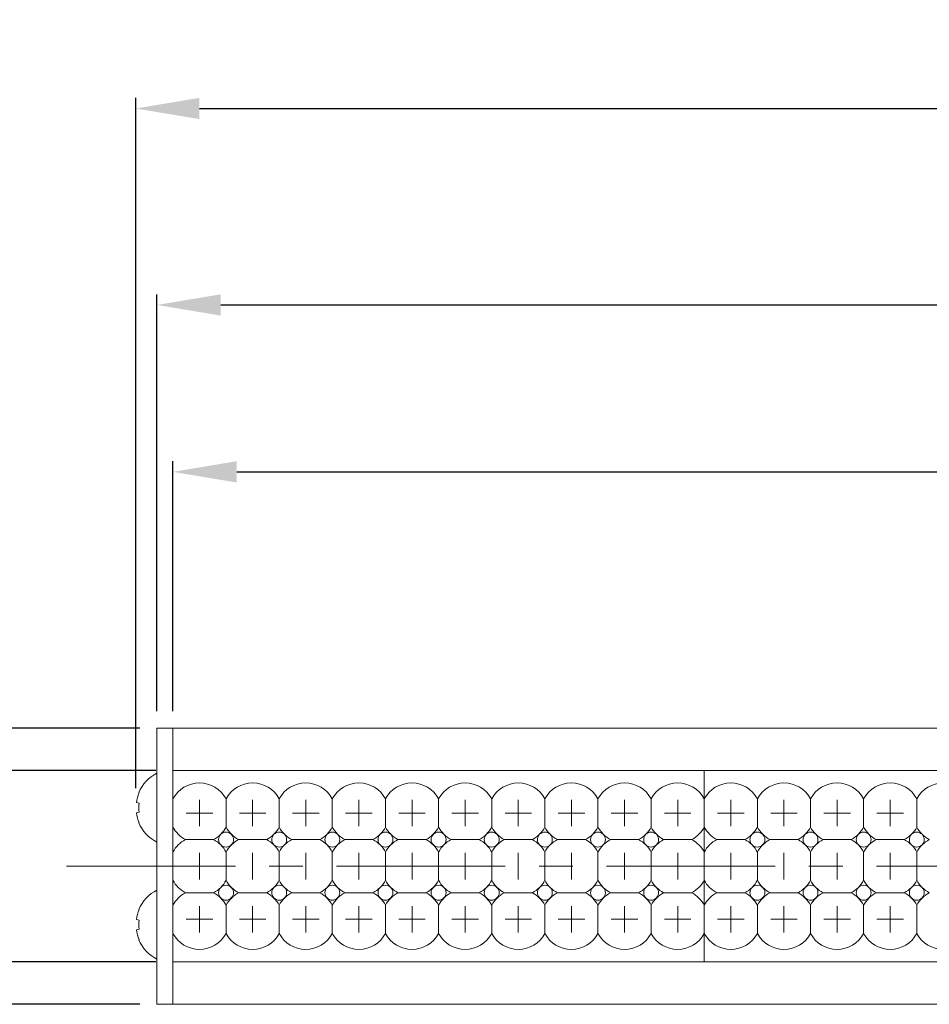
# Model space of a CAD drawing. Header units: millimetres. Extents: x -201 to 202, y 143 to 428.
# Tile 3 of 14: x -113 to -70, y 285 to 332. Entities that reach past the tile are written whole.
import ezdxf

# ---------------------------------------------------------------- set-up
doc = ezdxf.new("R2010")
doc.units = ezdxf.units.MM
doc.header["$LTSCALE"] = 0.25
doc.linetypes.add('CENTER', pattern=[50.8, 31.75, -6.35, 6.35, -6.35])
for name, color, linetype, lineweight in [('BASE', 7, 'Continuous', 20), ('CENTER', 1, 'CENTER', 9), ('DIMENSION', 6, 'Continuous', 9), ('LED LENS', 7, 'Continuous', 20), ('MXB8146', 7, 'Continuous', 20), ('SIDE PLATE', 7, 'Continuous', 20)]:
    doc.layers.add(name, color=color, linetype=linetype, lineweight=lineweight)
doc.styles.add('VS Standard', font='msgothic.ttc', dxfattribs={"height": 3})
doc.dimstyles.new('VS Standard x0.5', dxfattribs={"dimtxt": 3, "dimasz": 3, "dimexe": 0.5, "dimexo": 0.8, "dimgap": 0.5, "dimtad": 3, "dimlfac": 2, "dimrnd": 0.0001, "dimzin": 9, "dimdsep": 46, "dimtxsty": 'VS Standard', "dimcen": 0, "dimaunit": 1, "dimadec": 0, "dimazin": 2, "dimtfac": 1, "dimtmove": 0, "dimatfit": 3, "dimfxl": 1, "dimtolj": 1, "dimtzin": 0, "dimarcsym": 0})

# ---------------------------------------------------------------- blocks, each defined once
blk = doc.blocks.new('*D152')
at = {"layer": 'Defpoints', "color": 0}
for p in [(-105.35, 296.343), (-117.386, 287.343), (-105.35, 287.343)]:
    blk.add_point(p, dxfattribs=at)
at = {"layer": 'DIMENSION', "color": 0, "lineweight": -2}
for p, q in [((-106.15, 296.343), (-117.886, 296.343)), ((-117.386, 293.343), (-117.386, 290.343)), ((-106.15, 287.343), (-117.886, 287.343))]:
    blk.add_line(p, q, dxfattribs=at)
at = {"layer": 'DIMENSION', "color": 0}
for points in [[(-116.886, 293.343), (-117.886, 293.343), (-117.386, 296.343)], [(-117.886, 290.343), (-116.886, 290.343), (-117.386, 287.343)]]:
    blk.add_solid(points, dxfattribs=at)
at = {"layer": 'DIMENSION', "color": 0, "insert": (-119.386, 291.843), "char_height": 3, "attachment_point": 5, "rotation": 90, "style": 'VS Standard'}
blk.add_mtext('\\A1;18', dxfattribs=at)
blk = doc.blocks.new('*D153')
at = {"layer": 'Defpoints', "color": 0}
for p in [(-106.1, 298.343), (-127.576, 285.343), (-106.1, 285.343)]:
    blk.add_point(p, dxfattribs=at)
at = {"layer": 'DIMENSION', "color": 0, "lineweight": -2}
for p, q in [((-106.9, 298.343), (-128.076, 298.343)), ((-127.576, 295.343), (-127.576, 288.343)), ((-106.9, 285.343), (-128.076, 285.343))]:
    blk.add_line(p, q, dxfattribs=at)
at = {"layer": 'DIMENSION', "color": 0}
for points in [[(-127.076, 295.343), (-128.076, 295.343), (-127.576, 298.343)], [(-128.076, 288.343), (-127.076, 288.343), (-127.576, 285.343)]]:
    blk.add_solid(points, dxfattribs=at)
at = {"layer": 'DIMENSION', "color": 0, "insert": (-129.577, 291.843), "char_height": 3, "attachment_point": 5, "rotation": 90, "style": 'VS Standard'}
blk.add_mtext('\\A1;26', dxfattribs=at)
blk = doc.blocks.new('*D154')
at = {"layer": 'Defpoints', "color": 0}
for p in [(44.65, 310.395), (-105.35, 298.343), (44.65, 298.343)]:
    blk.add_point(p, dxfattribs=at)
at = {"layer": 'DIMENSION', "color": 0, "lineweight": -2}
for p, q in [((-105.35, 299.143), (-105.35, 310.895)), ((44.65, 299.143), (44.65, 310.895)), ((-102.35, 310.395), (41.65, 310.395))]:
    blk.add_line(p, q, dxfattribs=at)
at = {"layer": 'DIMENSION', "color": 0}
for points in [[(-102.35, 310.895), (-102.35, 309.895), (-105.35, 310.395)], [(41.65, 309.895), (41.65, 310.895), (44.65, 310.395)]]:
    blk.add_solid(points, dxfattribs=at)
at = {"layer": 'DIMENSION', "color": 0, "insert": (-30.35, 312.396), "char_height": 3, "attachment_point": 5, "style": 'VS Standard'}
blk.add_mtext('\\A1;300', dxfattribs=at)
blk = doc.blocks.new('*D155')
at = {"layer": 'Defpoints', "color": 0}
for p in [(45.4, 318.248), (-106.1, 298.343), (45.4, 298.343)]:
    blk.add_point(p, dxfattribs=at)
at = {"layer": 'DIMENSION', "color": 0, "lineweight": -2}
for p, q in [((-106.1, 299.143), (-106.1, 318.748)), ((45.4, 299.143), (45.4, 318.748)), ((-103.1, 318.248), (42.4, 318.248))]:
    blk.add_line(p, q, dxfattribs=at)
at = {"layer": 'DIMENSION', "color": 0}
for points in [[(-103.1, 318.748), (-103.1, 317.748), (-106.1, 318.248)], [(42.4, 317.748), (42.4, 318.748), (45.4, 318.248)]]:
    blk.add_solid(points, dxfattribs=at)
at = {"layer": 'DIMENSION', "color": 0, "insert": (-30.35, 320.248), "char_height": 3, "attachment_point": 5, "style": 'VS Standard'}
blk.add_mtext('\\A1;303', dxfattribs=at)
blk = doc.blocks.new('*D156')
at = {"layer": 'Defpoints', "color": 0}
for p in [(46.4, 327.491), (-107.1, 294.714), (46.4, 294.593)]:
    blk.add_point(p, dxfattribs=at)
at = {"layer": 'DIMENSION', "color": 0, "lineweight": -2}
for p, q in [((-107.1, 295.514), (-107.1, 327.991)), ((46.4, 295.393), (46.4, 327.991)), ((-104.1, 327.491), (43.4, 327.491))]:
    blk.add_line(p, q, dxfattribs=at)
at = {"layer": 'DIMENSION', "color": 0}
for points in [[(-104.1, 327.991), (-104.1, 326.991), (-107.1, 327.491)], [(43.4, 326.991), (43.4, 327.991), (46.4, 327.491)]]:
    blk.add_solid(points, dxfattribs=at)
at = {"layer": 'DIMENSION', "color": 0, "insert": (-30.35, 329.742), "char_height": 3, "attachment_point": 5, "style": 'VS Standard'}
blk.add_mtext('\\A1;\\A1;(307)', dxfattribs=at)

msp = doc.modelspace()

# ---------------------------------------------------------------- linework, layer by layer
at = {"layer": 'BASE'}
for p, q in [((-105.3496, 285.3434), (-105.3496, 298.3434)), ((-105.3496, 298.3434), (44.6504, 298.3434)), ((-105.3496, 298.3434), (-105.3496, 285.3434)), ((44.6504, 285.3434), (-105.3496, 285.3434))]:
    msp.add_line(p, q, dxfattribs=at)
at = {"layer": 'CENTER', "ltscale": 0.3}
for p, q in [((-104.0996, 294.9684), (-104.0996, 293.7184)), ((-101.5996, 294.9684), (-101.5996, 293.7184)), ((-99.0996, 294.9684), (-99.0996, 293.7184)), ((-96.5996, 294.9684), (-96.5996, 293.7184)), ((-94.0996, 294.9684), (-94.0996, 293.7184)), ((-91.5996, 294.9684), (-91.5996, 293.7184)), ((-89.0996, 294.9684), (-89.0996, 293.7184)), ((-86.5996, 294.9684), (-86.5996, 293.7184)), ((-84.0996, 294.9684), (-84.0996, 293.7184)), ((-81.5996, 294.9684), (-81.5996, 293.7184)), ((-79.0996, 294.9684), (-79.0996, 293.7184)), ((-76.5996, 294.9684), (-76.5996, 293.7184)), ((-74.0996, 294.9684), (-74.0996, 293.7184)), ((-71.5996, 294.9684), (-71.5996, 293.7184)), ((-104.7246, 294.3434), (-103.4746, 294.3434)), ((-102.2246, 294.3434), (-100.9746, 294.3434)), ((-99.7246, 294.3434), (-98.4746, 294.3434)), ((-97.2246, 294.3434), (-95.9746, 294.3434)), ((-94.7246, 294.3434), (-93.4746, 294.3434)), ((-92.2246, 294.3434), (-90.9746, 294.3434)), ((-89.7246, 294.3434), (-88.4746, 294.3434)), ((-87.2246, 294.3434), (-85.9746, 294.3434)), ((-84.7246, 294.3434), (-83.4746, 294.3434)), ((-82.2246, 294.3434), (-80.9746, 294.3434)), ((-79.7246, 294.3434), (-78.4746, 294.3434)), ((-77.2246, 294.3434), (-75.9746, 294.3434)), ((-74.7246, 294.3434), (-73.4746, 294.3434)), ((-72.2246, 294.3434), (-70.9746, 294.3434)), ((-104.0996, 292.4684), (-104.0996, 291.2184)), ((-101.5996, 292.4684), (-101.5996, 291.2184)), ((-99.0996, 292.4684), (-99.0996, 291.2184)), ((-96.5996, 292.4684), (-96.5996, 291.2184)), ((-94.0996, 292.4684), (-94.0996, 291.2184)), ((-91.5996, 292.4684), (-91.5996, 291.2184)), ((-89.0996, 292.4684), (-89.0996, 291.2184)), ((-86.5996, 292.4684), (-86.5996, 291.2184)), ((-84.0996, 292.4684), (-84.0996, 291.2184)), ((-81.5996, 292.4684), (-81.5996, 291.2184)), ((-79.0996, 292.4684), (-79.0996, 291.2184)), ((-76.5996, 292.4684), (-76.5996, 291.2184)), ((-74.0996, 292.4684), (-74.0996, 291.2184)), ((-71.5996, 292.4684), (-71.5996, 291.2184)), ((-104.0996, 289.9684), (-104.0996, 288.7184)), ((-101.5996, 289.9684), (-101.5996, 288.7184)), ((-99.0996, 289.9684), (-99.0996, 288.7184)), ((-96.5996, 289.9684), (-96.5996, 288.7184)), ((-94.0996, 289.9684), (-94.0996, 288.7184)), ((-91.5996, 289.9684), (-91.5996, 288.7184)), ((-89.0996, 289.9684), (-89.0996, 288.7184)), ((-86.5996, 289.9684), (-86.5996, 288.7184)), ((-84.0996, 289.9684), (-84.0996, 288.7184)), ((-81.5996, 289.9684), (-81.5996, 288.7184)), ((-79.0996, 289.9684), (-79.0996, 288.7184)), ((-76.5996, 289.9684), (-76.5996, 288.7184)), ((-74.0996, 289.9684), (-74.0996, 288.7184)), ((-71.5996, 289.9684), (-71.5996, 288.7184)), ((-104.7246, 289.3434), (-103.4746, 289.3434)), ((-102.2246, 289.3434), (-100.9746, 289.3434)), ((-99.7246, 289.3434), (-98.4746, 289.3434)), ((-97.2246, 289.3434), (-95.9746, 289.3434)), ((-94.7246, 289.3434), (-93.4746, 289.3434)), ((-92.2246, 289.3434), (-90.9746, 289.3434)), ((-89.7246, 289.3434), (-88.4746, 289.3434)), ((-87.2246, 289.3434), (-85.9746, 289.3434)), ((-84.7246, 289.3434), (-83.4746, 289.3434)), ((-82.2246, 289.3434), (-80.9746, 289.3434)), ((-79.7246, 289.3434), (-78.4746, 289.3434)), ((-77.2246, 289.3434), (-75.9746, 289.3434)), ((-74.7246, 289.3434), (-73.4746, 289.3434)), ((-72.2246, 289.3434), (-70.9746, 289.3434))]:
    msp.add_line(p, q, dxfattribs=at)
at = {"layer": 'CENTER'}
msp.add_line((-110.3496, 291.8434), (49.6504, 291.8434), dxfattribs=at)
at = {"layer": 'LED LENS'}
for p, q in [((-80.3496, 296.3434), (-105.3496, 296.3434)), ((-105.3496, 296.3434), (-105.3496, 295.0049)), ((-80.3496, 295.0049), (-80.3496, 296.3434)), ((-55.3496, 296.3434), (-80.3496, 296.3434)), ((-80.3496, 296.3434), (-80.3496, 295.0049)), ((-105.3496, 293.682), (-105.3496, 295.0049)), ((-102.8496, 295.0049), (-102.8496, 294.3434)), ((-100.3496, 295.0049), (-100.3496, 294.3434)), ((-97.8496, 295.0049), (-97.8496, 294.3434)), ((-95.3496, 295.0049), (-95.3496, 294.3434)), ((-92.8496, 295.0049), (-92.8496, 294.3434)), ((-90.3496, 295.0049), (-90.3496, 294.3434)), ((-87.8496, 295.0049), (-87.8496, 294.3434)), ((-85.3496, 295.0049), (-85.3496, 294.3434)), ((-82.8496, 295.0049), (-82.8496, 294.3434)), ((-80.3496, 295.0049), (-80.3496, 294.3434)), ((-80.3496, 293.682), (-80.3496, 295.0049)), ((-77.8496, 295.0049), (-77.8496, 294.3434)), ((-75.3496, 295.0049), (-75.3496, 294.3434)), ((-72.8496, 295.0049), (-72.8496, 294.3434)), ((-70.3496, 295.0049), (-70.3496, 294.3434)), ((-102.8496, 294.3434), (-102.8496, 293.682)), ((-100.3496, 294.3434), (-100.3496, 293.682)), ((-97.8496, 294.3434), (-97.8496, 293.682)), ((-95.3496, 294.3434), (-95.3496, 293.682)), ((-92.8496, 294.3434), (-92.8496, 293.682)), ((-90.3496, 294.3434), (-90.3496, 293.682)), ((-87.8496, 294.3434), (-87.8496, 293.682)), ((-85.3496, 294.3434), (-85.3496, 293.682)), ((-82.8496, 294.3434), (-82.8496, 293.682)), ((-80.3496, 294.3434), (-80.3496, 293.682)), ((-77.8496, 294.3434), (-77.8496, 293.682)), ((-75.3496, 294.3434), (-75.3496, 293.682)), ((-72.8496, 294.3434), (-72.8496, 293.682)), ((-70.3496, 294.3434), (-70.3496, 293.682)), ((-105.3496, 293.682), (-105.3496, 292.5049)), ((-80.3496, 292.5049), (-80.3496, 293.682)), ((-80.3496, 293.682), (-80.3496, 292.5049)), ((-104.761, 293.0934), (-103.4381, 293.0934)), ((-102.261, 293.0934), (-100.9381, 293.0934)), ((-99.761, 293.0934), (-98.4381, 293.0934)), ((-97.261, 293.0934), (-95.9381, 293.0934)), ((-94.761, 293.0934), (-93.4381, 293.0934)), ((-92.261, 293.0934), (-90.9381, 293.0934)), ((-89.761, 293.0934), (-88.4381, 293.0934)), ((-87.261, 293.0934), (-85.9381, 293.0934)), ((-84.761, 293.0934), (-83.4381, 293.0934)), ((-82.261, 293.0934), (-80.9381, 293.0934)), ((-79.761, 293.0934), (-78.4381, 293.0934)), ((-77.261, 293.0934), (-75.9381, 293.0934)), ((-74.761, 293.0934), (-73.4381, 293.0934)), ((-72.261, 293.0934), (-70.9381, 293.0934)), ((-105.3496, 291.182), (-105.3496, 292.5049)), ((-102.8496, 292.5049), (-102.8496, 291.8434)), ((-100.3496, 292.5049), (-100.3496, 291.8434)), ((-97.8496, 292.5049), (-97.8496, 291.8434)), ((-95.3496, 292.5049), (-95.3496, 291.8434)), ((-92.8496, 292.5049), (-92.8496, 291.8434)), ((-90.3496, 292.5049), (-90.3496, 291.8434)), ((-87.8496, 292.5049), (-87.8496, 291.8434)), ((-85.3496, 292.5049), (-85.3496, 291.8434)), ((-82.8496, 292.5049), (-82.8496, 291.8434)), ((-80.3496, 292.5049), (-80.3496, 291.8434)), ((-80.3496, 291.182), (-80.3496, 292.5049)), ((-77.8496, 292.5049), (-77.8496, 291.8434)), ((-75.3496, 292.5049), (-75.3496, 291.8434)), ((-72.8496, 292.5049), (-72.8496, 291.8434)), ((-70.3496, 292.5049), (-70.3496, 291.8434)), ((-102.8496, 291.8434), (-102.8496, 291.182)), ((-100.3496, 291.8434), (-100.3496, 291.182)), ((-97.8496, 291.8434), (-97.8496, 291.182)), ((-95.3496, 291.8434), (-95.3496, 291.182)), ((-92.8496, 291.8434), (-92.8496, 291.182)), ((-90.3496, 291.8434), (-90.3496, 291.182)), ((-87.8496, 291.8434), (-87.8496, 291.182)), ((-85.3496, 291.8434), (-85.3496, 291.182)), ((-82.8496, 291.8434), (-82.8496, 291.182)), ((-80.3496, 291.8434), (-80.3496, 291.182)), ((-77.8496, 291.8434), (-77.8496, 291.182)), ((-75.3496, 291.8434), (-75.3496, 291.182)), ((-72.8496, 291.8434), (-72.8496, 291.182)), ((-70.3496, 291.8434), (-70.3496, 291.182)), ((-105.3496, 291.182), (-105.3496, 290.0049)), ((-80.3496, 290.0049), (-80.3496, 291.182)), ((-80.3496, 291.182), (-80.3496, 290.0049)), ((-103.4381, 290.5934), (-104.761, 290.5934)), ((-102.261, 290.5934), (-100.9381, 290.5934)), ((-99.761, 290.5934), (-98.4381, 290.5934)), ((-97.261, 290.5934), (-95.9381, 290.5934)), ((-94.761, 290.5934), (-93.4381, 290.5934)), ((-92.261, 290.5934), (-90.9381, 290.5934)), ((-89.761, 290.5934), (-88.4381, 290.5934)), ((-87.261, 290.5934), (-85.9381, 290.5934)), ((-84.761, 290.5934), (-83.4381, 290.5934)), ((-82.261, 290.5934), (-80.9381, 290.5934)), ((-78.4381, 290.5934), (-79.761, 290.5934)), ((-77.261, 290.5934), (-75.9381, 290.5934)), ((-74.761, 290.5934), (-73.4381, 290.5934)), ((-72.261, 290.5934), (-70.9381, 290.5934)), ((-105.3496, 288.682), (-105.3496, 290.0049)), ((-102.8496, 289.3434), (-102.8496, 290.0049)), ((-100.3496, 290.0049), (-100.3496, 289.3434)), ((-97.8496, 290.0049), (-97.8496, 289.3434)), ((-95.3496, 290.0049), (-95.3496, 289.3434)), ((-92.8496, 290.0049), (-92.8496, 289.3434)), ((-90.3496, 290.0049), (-90.3496, 289.3434)), ((-87.8496, 290.0049), (-87.8496, 289.3434)), ((-85.3496, 290.0049), (-85.3496, 289.3434)), ((-82.8496, 290.0049), (-82.8496, 289.3434)), ((-80.3496, 290.0049), (-80.3496, 289.3434)), ((-80.3496, 288.682), (-80.3496, 290.0049)), ((-77.8496, 289.3434), (-77.8496, 290.0049)), ((-75.3496, 290.0049), (-75.3496, 289.3434)), ((-72.8496, 290.0049), (-72.8496, 289.3434)), ((-70.3496, 290.0049), (-70.3496, 289.3434)), ((-102.8496, 288.682), (-102.8496, 289.3434)), ((-100.3496, 289.3434), (-100.3496, 288.682)), ((-97.8496, 289.3434), (-97.8496, 288.682)), ((-95.3496, 289.3434), (-95.3496, 288.682)), ((-92.8496, 289.3434), (-92.8496, 288.682)), ((-90.3496, 289.3434), (-90.3496, 288.682)), ((-87.8496, 289.3434), (-87.8496, 288.682)), ((-85.3496, 289.3434), (-85.3496, 288.682)), ((-82.8496, 289.3434), (-82.8496, 288.682)), ((-80.3496, 289.3434), (-80.3496, 288.682)), ((-77.8496, 288.682), (-77.8496, 289.3434)), ((-75.3496, 289.3434), (-75.3496, 288.682)), ((-72.8496, 289.3434), (-72.8496, 288.682)), ((-70.3496, 289.3434), (-70.3496, 288.682)), ((-105.3496, 288.682), (-105.3496, 287.3434)), ((-80.3496, 287.3434), (-80.3496, 288.682)), ((-80.3496, 288.682), (-80.3496, 287.3434)), ((-105.3496, 287.3434), (-80.3496, 287.3434)), ((-80.3496, 287.3434), (-55.3496, 287.3434))]:
    msp.add_line(p, q, dxfattribs=at)
for centre in [(-102.8496, 293.0934), (-100.3496, 293.0934), (-97.8496, 293.0934), (-95.3496, 293.0934), (-92.8496, 293.0934), (-90.3496, 293.0934), (-87.8496, 293.0934), (-85.3496, 293.0934), (-82.8496, 293.0934), (-77.8496, 293.0934), (-75.3496, 293.0934), (-72.8496, 293.0934), (-70.3496, 293.0934), (-102.8496, 290.5934), (-100.3496, 290.5934), (-97.8496, 290.5934), (-95.3496, 290.5934), (-92.8496, 290.5934), (-90.3496, 290.5934), (-87.8496, 290.5934), (-85.3496, 290.5934), (-82.8496, 290.5934), (-77.8496, 290.5934), (-75.3496, 290.5934), (-72.8496, 290.5934), (-70.3496, 290.5934)]:
    msp.add_circle(centre, 0.35, dxfattribs=at)
for centre, start, end in [((-104.0996, 294.3434), 27.88557, 152.11443), ((-101.5996, 294.3434), 27.88557, 152.11443), ((-99.0996, 294.3434), 27.88557, 152.11443), ((-96.5996, 294.3434), 27.88557, 152.11443), ((-94.0996, 294.3434), 27.88557, 152.11443), ((-91.5996, 294.3434), 27.88557, 152.11443), ((-89.0996, 294.3434), 27.88557, 152.11443), ((-86.5996, 294.3434), 27.88557, 152.11443), ((-84.0996, 294.3434), 27.88557, 152.11443), ((-81.5996, 294.3434), 27.88557, 152.11443), ((-79.0996, 294.3434), 27.88557, 152.11443), ((-76.5996, 294.3434), 27.88557, 152.11443), ((-74.0996, 294.3434), 27.88557, 152.11443), ((-71.5996, 294.3434), 27.88557, 152.11443), ((-69.0996, 294.3434), 27.88557, 152.11443), ((-104.0996, 294.3434), 207.88557, 242.11443), ((-104.0996, 294.3434), 297.88557, 315), ((-104.0996, 294.3434), 315, 332.11443), ((-101.5996, 294.3434), 207.88557, 225), ((-101.5996, 294.3434), 225, 242.11443), ((-101.5996, 294.3434), 297.88557, 315), ((-101.5996, 294.3434), 315, 332.11443), ((-99.0996, 294.3434), 207.88557, 225), ((-99.0996, 294.3434), 225, 242.11443), ((-99.0996, 294.3434), 297.88557, 315), ((-99.0996, 294.3434), 315, 332.11443), ((-96.5996, 294.3434), 207.88557, 225), ((-96.5996, 294.3434), 225, 242.11443), ((-96.5996, 294.3434), 297.88557, 315), ((-96.5996, 294.3434), 315, 332.11443), ((-94.0996, 294.3434), 207.88557, 225), ((-94.0996, 294.3434), 225, 242.11443), ((-94.0996, 294.3434), 297.88557, 315), ((-94.0996, 294.3434), 315, 332.11443), ((-91.5996, 294.3434), 207.88557, 225), ((-91.5996, 294.3434), 225, 242.11443), ((-91.5996, 294.3434), 297.88557, 315), ((-91.5996, 294.3434), 315, 332.11443), ((-89.0996, 294.3434), 207.88557, 225), ((-89.0996, 294.3434), 225, 242.11443), ((-89.0996, 294.3434), 297.88557, 315), ((-89.0996, 294.3434), 315, 332.11443), ((-86.5996, 294.3434), 207.88557, 225), ((-86.5996, 294.3434), 225, 242.11443), ((-86.5996, 294.3434), 297.88557, 315), ((-86.5996, 294.3434), 315, 332.11443), ((-84.0996, 294.3434), 207.88557, 225), ((-84.0996, 294.3434), 225, 242.11443), ((-84.0996, 294.3434), 297.88557, 315), ((-84.0996, 294.3434), 315, 332.11443), ((-81.5996, 294.3434), 207.88557, 225), ((-81.5996, 294.3434), 225, 242.11443), ((-81.5996, 294.3434), 297.88557, 332.11443), ((-79.0996, 294.3434), 207.88557, 242.11443), ((-79.0996, 294.3434), 297.88557, 315), ((-79.0996, 294.3434), 315, 332.11443), ((-76.5996, 294.3434), 207.88557, 225), ((-76.5996, 294.3434), 225, 242.11443), ((-76.5996, 294.3434), 297.88557, 315), ((-76.5996, 294.3434), 315, 332.11443), ((-74.0996, 294.3434), 207.88557, 225), ((-74.0996, 294.3434), 225, 242.11443), ((-74.0996, 294.3434), 297.88557, 315), ((-74.0996, 294.3434), 315, 332.11443), ((-71.5996, 294.3434), 207.88557, 225), ((-71.5996, 294.3434), 225, 242.11443), ((-71.5996, 294.3434), 297.88557, 315), ((-71.5996, 294.3434), 315, 332.11443), ((-69.0996, 294.3434), 207.88557, 225), ((-69.0996, 294.3434), 225, 242.11443), ((-104.0996, 291.8434), 117.88557, 152.11443), ((-104.0996, 291.8434), 45, 62.11443), ((-104.0996, 291.8434), 27.88557, 45), ((-101.5996, 291.8434), 135, 152.11443), ((-101.5996, 291.8434), 117.88557, 135), ((-101.5996, 291.8434), 45, 62.11443), ((-101.5996, 291.8434), 27.88557, 45), ((-99.0996, 291.8434), 135, 152.11443), ((-99.0996, 291.8434), 117.88557, 135), ((-99.0996, 291.8434), 45, 62.11443), ((-99.0996, 291.8434), 27.88557, 45), ((-96.5996, 291.8434), 135, 152.11443), ((-96.5996, 291.8434), 117.88557, 135), ((-96.5996, 291.8434), 45, 62.11443), ((-96.5996, 291.8434), 27.88557, 45), ((-94.0996, 291.8434), 135, 152.11443), ((-94.0996, 291.8434), 117.88557, 135), ((-94.0996, 291.8434), 45, 62.11443), ((-94.0996, 291.8434), 27.88557, 45), ((-91.5996, 291.8434), 135, 152.11443), ((-91.5996, 291.8434), 117.88557, 135), ((-91.5996, 291.8434), 45, 62.11443), ((-91.5996, 291.8434), 27.88557, 45), ((-89.0996, 291.8434), 135, 152.11443), ((-89.0996, 291.8434), 117.88557, 135), ((-89.0996, 291.8434), 45, 62.11443), ((-89.0996, 291.8434), 27.88557, 45), ((-86.5996, 291.8434), 135, 152.11443), ((-86.5996, 291.8434), 117.88557, 135), ((-86.5996, 291.8434), 45, 62.11443), ((-86.5996, 291.8434), 27.88557, 45), ((-84.0996, 291.8434), 135, 152.11443), ((-84.0996, 291.8434), 117.88557, 135), ((-84.0996, 291.8434), 45, 62.11443), ((-84.0996, 291.8434), 27.88557, 45), ((-81.5996, 291.8434), 135, 152.11443), ((-81.5996, 291.8434), 117.88557, 135), ((-81.5996, 291.8434), 27.88557, 62.11443), ((-79.0996, 291.8434), 117.88557, 152.11443), ((-79.0996, 291.8434), 45, 62.11443), ((-79.0996, 291.8434), 27.88557, 45), ((-76.5996, 291.8434), 135, 152.11443), ((-76.5996, 291.8434), 117.88557, 135), ((-76.5996, 291.8434), 45, 62.11443), ((-76.5996, 291.8434), 27.88557, 45), ((-74.0996, 291.8434), 135, 152.11443), ((-74.0996, 291.8434), 117.88557, 135), ((-74.0996, 291.8434), 45, 62.11443), ((-74.0996, 291.8434), 27.88557, 45), ((-71.5996, 291.8434), 135, 152.11443), ((-71.5996, 291.8434), 117.88557, 135), ((-71.5996, 291.8434), 45, 62.11443), ((-71.5996, 291.8434), 27.88557, 45), ((-69.0996, 291.8434), 135, 152.11443), ((-69.0996, 291.8434), 117.88557, 135), ((-104.0996, 291.8434), 207.88557, 242.11443), ((-104.0996, 291.8434), 315, 332.11443), ((-101.5996, 291.8434), 207.88557, 225), ((-101.5996, 291.8434), 315, 332.11443), ((-99.0996, 291.8434), 207.88557, 225), ((-99.0996, 291.8434), 315, 332.11443), ((-96.5996, 291.8434), 207.88557, 225), ((-96.5996, 291.8434), 315, 332.11443), ((-94.0996, 291.8434), 207.88557, 225), ((-94.0996, 291.8434), 315, 332.11443), ((-91.5996, 291.8434), 207.88557, 225), ((-91.5996, 291.8434), 315, 332.11443), ((-89.0996, 291.8434), 207.88557, 225), ((-89.0996, 291.8434), 315, 332.11443), ((-86.5996, 291.8434), 207.88557, 225), ((-86.5996, 291.8434), 315, 332.11443), ((-84.0996, 291.8434), 207.88557, 225), ((-84.0996, 291.8434), 315, 332.11443), ((-81.5996, 291.8434), 207.88557, 225), ((-81.5996, 291.8434), 297.88557, 332.11443), ((-79.0996, 291.8434), 207.88557, 242.11443), ((-79.0996, 291.8434), 315, 332.11443), ((-76.5996, 291.8434), 207.88557, 225), ((-76.5996, 291.8434), 315, 332.11443), ((-74.0996, 291.8434), 207.88557, 225), ((-74.0996, 291.8434), 315, 332.11443), ((-71.5996, 291.8434), 207.88557, 225), ((-71.5996, 291.8434), 315, 332.11443), ((-69.0996, 291.8434), 207.88557, 225), ((-104.0996, 289.3434), 117.88557, 152.11443), ((-104.0996, 291.8434), 297.88557, 315), ((-104.0996, 289.3434), 45, 62.11443), ((-101.5996, 291.8434), 225, 242.11443), ((-101.5996, 289.3434), 117.88557, 135), ((-101.5996, 291.8434), 297.88557, 315), ((-101.5996, 289.3434), 45, 62.11443), ((-99.0996, 291.8434), 225, 242.11443), ((-99.0996, 289.3434), 117.88557, 135), ((-99.0996, 291.8434), 297.88557, 315), ((-99.0996, 289.3434), 45, 62.11443), ((-96.5996, 291.8434), 225, 242.11443), ((-96.5996, 289.3434), 117.88557, 135), ((-96.5996, 291.8434), 297.88557, 315), ((-96.5996, 289.3434), 45, 62.11443), ((-94.0996, 291.8434), 225, 242.11443), ((-94.0996, 289.3434), 117.88557, 135), ((-94.0996, 291.8434), 297.88557, 315), ((-94.0996, 289.3434), 45, 62.11443), ((-91.5996, 291.8434), 225, 242.11443), ((-91.5996, 289.3434), 117.88557, 135), ((-91.5996, 291.8434), 297.88557, 315), ((-91.5996, 289.3434), 45, 62.11443), ((-89.0996, 291.8434), 225, 242.11443), ((-89.0996, 289.3434), 117.88557, 135), ((-89.0996, 291.8434), 297.88557, 315), ((-89.0996, 289.3434), 45, 62.11443), ((-86.5996, 291.8434), 225, 242.11443), ((-86.5996, 289.3434), 117.88557, 135), ((-86.5996, 291.8434), 297.88557, 315), ((-86.5996, 289.3434), 45, 62.11443), ((-84.0996, 291.8434), 225, 242.11443), ((-84.0996, 289.3434), 117.88557, 135), ((-84.0996, 291.8434), 297.88557, 315), ((-84.0996, 289.3434), 45, 62.11443), ((-81.5996, 291.8434), 225, 242.11443), ((-81.5996, 289.3434), 117.88557, 135), ((-81.5996, 289.3434), 27.88557, 62.11443), ((-79.0996, 289.3434), 117.88557, 152.11443), ((-79.0996, 291.8434), 297.88557, 315), ((-79.0996, 289.3434), 45, 62.11443), ((-76.5996, 291.8434), 225, 242.11443), ((-76.5996, 289.3434), 117.88557, 135), ((-76.5996, 291.8434), 297.88557, 315), ((-76.5996, 289.3434), 45, 62.11443), ((-74.0996, 291.8434), 225, 242.11443), ((-74.0996, 289.3434), 117.88557, 135), ((-74.0996, 291.8434), 297.88557, 315), ((-74.0996, 289.3434), 45, 62.11443), ((-71.5996, 291.8434), 225, 242.11443), ((-71.5996, 289.3434), 117.88557, 135), ((-71.5996, 291.8434), 297.88557, 315), ((-71.5996, 289.3434), 45, 62.11443), ((-69.0996, 291.8434), 225, 242.11443), ((-69.0996, 289.3434), 117.88557, 135), ((-104.0996, 289.3434), 27.88557, 45), ((-101.5996, 289.3434), 135, 152.11443), ((-101.5996, 289.3434), 27.88557, 45), ((-99.0996, 289.3434), 135, 152.11443), ((-99.0996, 289.3434), 27.88557, 45), ((-96.5996, 289.3434), 135, 152.11443), ((-96.5996, 289.3434), 27.88557, 45), ((-94.0996, 289.3434), 135, 152.11443), ((-94.0996, 289.3434), 27.88557, 45), ((-91.5996, 289.3434), 135, 152.11443), ((-91.5996, 289.3434), 27.88557, 45), ((-89.0996, 289.3434), 135, 152.11443), ((-89.0996, 289.3434), 27.88557, 45), ((-86.5996, 289.3434), 135, 152.11443), ((-86.5996, 289.3434), 27.88557, 45), ((-84.0996, 289.3434), 135, 152.11443), ((-84.0996, 289.3434), 27.88557, 45), ((-81.5996, 289.3434), 135, 152.11443), ((-79.0996, 289.3434), 27.88557, 45), ((-76.5996, 289.3434), 135, 152.11443), ((-76.5996, 289.3434), 27.88557, 45), ((-74.0996, 289.3434), 135, 152.11443), ((-74.0996, 289.3434), 27.88557, 45), ((-71.5996, 289.3434), 135, 152.11443), ((-71.5996, 289.3434), 27.88557, 45), ((-69.0996, 289.3434), 135, 152.11443), ((-104.0996, 289.3434), 207.88557, 332.11443), ((-101.5996, 289.3434), 207.88557, 332.11443), ((-99.0996, 289.3434), 207.88557, 332.11443), ((-96.5996, 289.3434), 207.88557, 332.11443), ((-94.0996, 289.3434), 207.88557, 332.11443), ((-91.5996, 289.3434), 207.88557, 332.11443), ((-89.0996, 289.3434), 207.88557, 332.11443), ((-86.5996, 289.3434), 207.88557, 332.11443), ((-84.0996, 289.3434), 207.88557, 332.11443), ((-81.5996, 289.3434), 207.88557, 332.11443), ((-79.0996, 289.3434), 207.88557, 332.11443), ((-76.5996, 289.3434), 207.88557, 332.11443), ((-74.0996, 289.3434), 207.88557, 332.11443), ((-71.5996, 289.3434), 207.88557, 332.11443), ((-69.0996, 289.3434), 207.88557, 332.11443)]:
    msp.add_arc(centre, 1.4142, start, end, dxfattribs=at)
at = {"layer": 'MXB8146'}
for p, q in [((-106.0996, 296.2184), (-106.0996, 292.9684)), ((-106.9432, 295.3015), (-106.9549, 295.3047)), ((-106.9432, 294.8015), (-107.0673, 294.8348)), ((-107.0673, 294.3521), (-106.9432, 294.3853)), ((-106.9549, 293.8822), (-106.9432, 293.8853)), ((-106.0996, 287.4684), (-106.0996, 290.7184)), ((-106.9549, 289.8047), (-106.9432, 289.8015)), ((-107.0673, 289.3348), (-106.9432, 289.3015)), ((-106.9432, 288.8853), (-107.0673, 288.8521)), ((-106.9432, 288.3853), (-106.9549, 288.3822))]:
    msp.add_line(p, q, dxfattribs=at)
for centre, radius, start, end in [((-105.2793, 294.5934), 1.8203, 116.785, 157.00082), ((-105.2271, 294.5956), 1.8557, 157.63925, 172.59348), ((-105.0892, 294.5934), 1.8657, 173.59563, 186.40437), ((-105.2271, 294.5913), 1.8557, 187.40652, 202.36075), ((-105.2793, 294.5934), 1.8203, 202.99918, 243.215), ((-105.2793, 289.0934), 1.8203, 116.785, 157.00082), ((-105.2271, 289.0956), 1.8557, 157.63925, 172.59348), ((-105.0892, 289.0934), 1.8657, 173.59563, 186.40437), ((-105.2271, 289.0913), 1.8557, 187.40652, 202.36075), ((-105.2793, 289.0934), 1.8203, 202.99918, 243.215)]:
    msp.add_arc(centre, radius, start, end, dxfattribs=at)
at = {"layer": 'SIDE PLATE'}
msp.add_lwpolyline([(-106.0996, 298.3434), (-105.3496, 298.3434), (-105.3496, 285.3434), (-106.0996, 285.3434)], close=True, dxfattribs=at)

# ---------------------------------------------------------------- dimensions: what is measured, and where the dimension line sits
at = {"layer": 'DIMENSION'}
dim = msp.add_linear_dim(base=(46.4004, 327.491), p1=(-107.0996, 294.7143), p2=(46.4004, 294.5934), text='\\A1;(<>)', dimstyle='VS Standard x0.5', dxfattribs=at)
dim.commit()
dim.dimension.update_dxf_attribs({"geometry": '*D156', "text_midpoint": (-30.3496, 327.491), "dimtype": 160})
dim = msp.add_linear_dim(base=(45.4004, 318.2479), p1=(-106.0996, 298.3434), p2=(45.4004, 298.3434), dimstyle='VS Standard x0.5', dxfattribs=at)
dim.commit()
dim.dimension.update_dxf_attribs({"geometry": '*D155', "text_midpoint": (-30.3496, 320.2485)})
dim = msp.add_linear_dim(base=(44.6504, 310.3954), p1=(-105.3496, 298.3434), p2=(44.6504, 298.3434), dimstyle='VS Standard x0.5', dxfattribs=at)
dim.commit()
dim.dimension.update_dxf_attribs({"geometry": '*D154', "text_midpoint": (-30.3496, 310.3954), "dimtype": 160})
for base, p1, p2, picture, middle in [((-127.576, 285.3434), (-106.0996, 298.3434), (-106.0996, 285.3434), '*D153', (-129.5765, 291.8434)), ((-117.3856, 287.3434), (-105.3496, 296.3434), (-105.3496, 287.3434), '*D152', (-119.3862, 291.8434))]:
    dim = msp.add_linear_dim(base=base, p1=p1, p2=p2, angle=90, dimstyle='VS Standard x0.5', dxfattribs=at)
    dim.commit()
    dim.dimension.update_dxf_attribs({"geometry": picture, "text_midpoint": middle})

doc.saveas('drawing.dxf')
